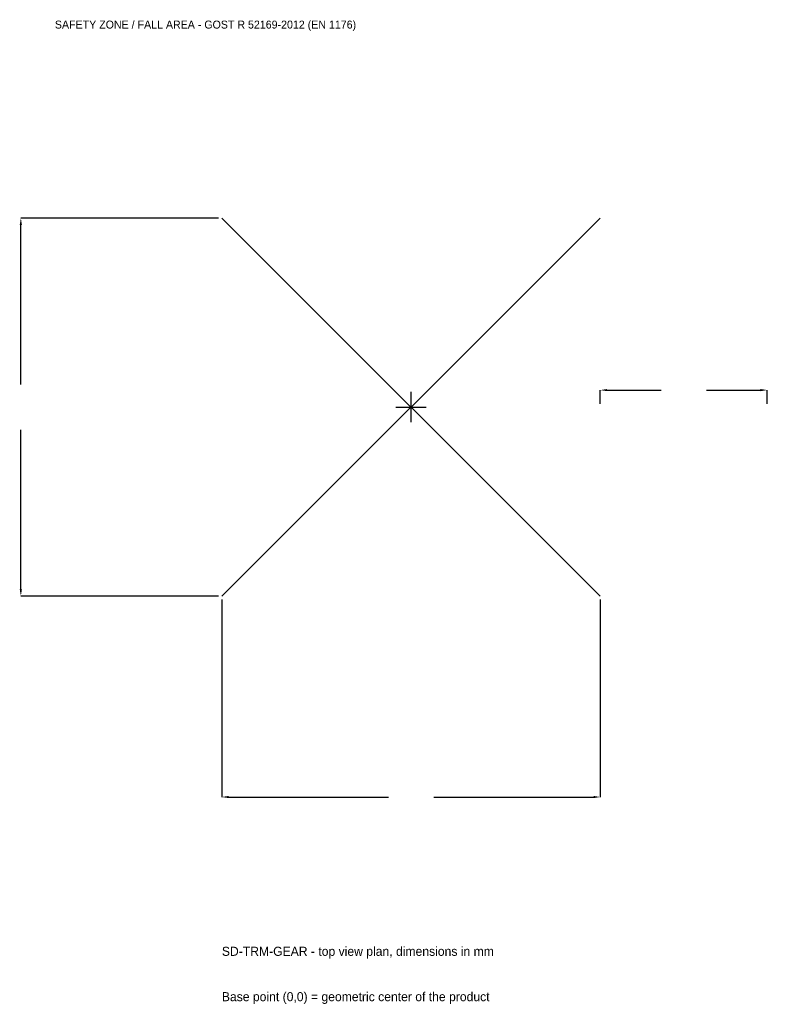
# Model space of a CAD drawing. Extents: x -3516 to 3200, y -5370 to 3484.
import ezdxf

# ---------------------------------------------------------------- set-up
doc = ezdxf.new("R2010")
doc.units = 0
for name, color, linetype in [('GP_MAF_zona_bezopasnosti', 1, 'Continuous'), ('ZSK_DANNYE', 3, 'Continuous'), ('ZSK_KONTUR', 7, 'Continuous'), ('ZSK_RAZMERY', 8, 'Continuous')]:
    doc.layers.add(name, color=color, linetype=linetype)
doc.dimstyles.new('ORION', dxfattribs={"dimtxt": 102, "dimasz": 61.2, "dimexe": 1.25, "dimexo": 30.6, "dimtad": 1, "dimcen": 2.5, "dimazin": 3, "dimtfac": 1, "dimtmove": 0, "dimatfit": 3})

# ---------------------------------------------------------------- blocks, each defined once
blk = doc.blocks.new('_CLOSEDFILLED')
at = {"color": 0, "linetype": 'BYBLOCK'}
blk.add_solid([(-1, 0.16), (0, 0), (-1, -0.16)], dxfattribs=at)
blk = doc.blocks.new('*D1')
for p, q in [((-1700, -1730.6), (-1700, -3506)), ((1700, -1730.6), (1700, -3506)), ((-1638.8, -3506), (-204, -3506)), ((204, -3506), (1638.8, -3506))]:
    blk.add_line(p, q)
at = {"layer": 'Defpoints'}
for p in [(-1700, -1700), (1700, -1700), (-1700, -3506)]:
    blk.add_point(p, dxfattribs=at)
at = {"layer": 'ZSK_RAZMERY', "xscale": 61.199999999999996, "yscale": 61.199999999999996, "rotation": 180}
blk.add_blockref('_CLOSEDFILLED', (-1700, -3506), dxfattribs=at)
at = {"layer": 'ZSK_RAZMERY', "xscale": 61.199999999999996, "yscale": 61.199999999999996}
blk.add_blockref('_CLOSEDFILLED', (1700, -3506), dxfattribs=at)
blk = doc.blocks.new('*D2')
for p, q in [((-1730.6, 1700), (-3506, 1700)), ((-3506, 204), (-3506, 1638.8)), ((-3506, -1638.8), (-3506, -204)), ((-1730.6, -1700), (-3506, -1700))]:
    blk.add_line(p, q)
at = {"layer": 'Defpoints'}
for p in [(-1700, 1700), (-3506, -1700), (-1700, -1700)]:
    blk.add_point(p, dxfattribs=at)
at = {"layer": 'ZSK_RAZMERY', "xscale": 61.199999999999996, "yscale": 61.199999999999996}
for p, rotation in [((-3506, 1700), 90), ((-3506, -1700), 270)]:
    blk.add_blockref('_CLOSEDFILLED', p, dxfattribs=dict(at, rotation=rotation))
blk = doc.blocks.new('*D3')
for p, q in [((1700, 30.6), (1700, 153)), ((1761.2, 153), (2246, 153)), ((2654, 153), (3138.8, 153)), ((3200, 30.6), (3200, 153))]:
    blk.add_line(p, q)
at = {"layer": 'Defpoints'}
for p in [(1700, 153), (1700, 0), (3200, 0)]:
    blk.add_point(p, dxfattribs=at)
at = {"layer": 'ZSK_RAZMERY', "xscale": 61.199999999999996, "yscale": 61.199999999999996, "rotation": 180}
blk.add_blockref('_CLOSEDFILLED', (1700, 153), dxfattribs=at)
at = {"layer": 'ZSK_RAZMERY', "xscale": 61.199999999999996, "yscale": 61.199999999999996}
blk.add_blockref('_CLOSEDFILLED', (3200, 153), dxfattribs=at)
blk = doc.blocks.new('B1')
at = {"layer": 'ZSK_KONTUR'}
for p, q in [((-1700, -1700), (1700, 1700)), ((-1700, 1700), (1700, -1700))]:
    blk.add_line(p, q, dxfattribs=at)
at = {"layer": 'ZSK_RAZMERY'}
for p, q in [((0, -136), (0, 136)), ((-136, 0), (136, 0))]:
    blk.add_line(p, q, dxfattribs=at)
at = {"layer": 'GP_MAF_zona_bezopasnosti', "color": 1}
blk.add_text('SAFETY ZONE / FALL AREA - GOST R 52169-2012 (EN 1176)', height=71.4, dxfattribs=at).set_placement((-3200, 3404))
at = {"layer": 'ZSK_RAZMERY'}
dim = blk.add_linear_dim(base=(-3506, -1700), p1=(-1700, -1700), p2=(-1700, 1700), angle=90, dimstyle='ORION', dxfattribs=at)
dim.commit()
dim.dimension.update_dxf_attribs({"geometry": '*D2', "text_midpoint": (-3506, 0)})
for base, p1, p2, picture, middle in [((1700, 153), (1700, 0), (3200, 0), '*D3', (2450, 153)), ((-1700, -3506), (-1700, -1700), (1700, -1700), '*D1', (0, -3506))]:
    dim = blk.add_linear_dim(base=base, p1=p1, p2=p2, dimstyle='ORION', dxfattribs=at)
    dim.commit()
    dim.dimension.update_dxf_attribs({"geometry": picture, "text_midpoint": middle})

msp = doc.modelspace()

# ---------------------------------------------------------------- block references
msp.add_blockref('B1', (0, 0))

# ---------------------------------------------------------------- texts
at = {"layer": 'ZSK_DANNYE', "color": 3}
msp.add_text('SD-TRM-GEAR - top view plan, dimensions in mm', height=81.6, dxfattribs=at).set_placement((-1700, -4934))
at = {"layer": 'ZSK_DANNYE', "color": 7}
msp.add_text('Base point (0,0) = geometric center of the product', height=81.6, dxfattribs=at).set_placement((-1700, -5342))

doc.saveas('drawing.dxf')
